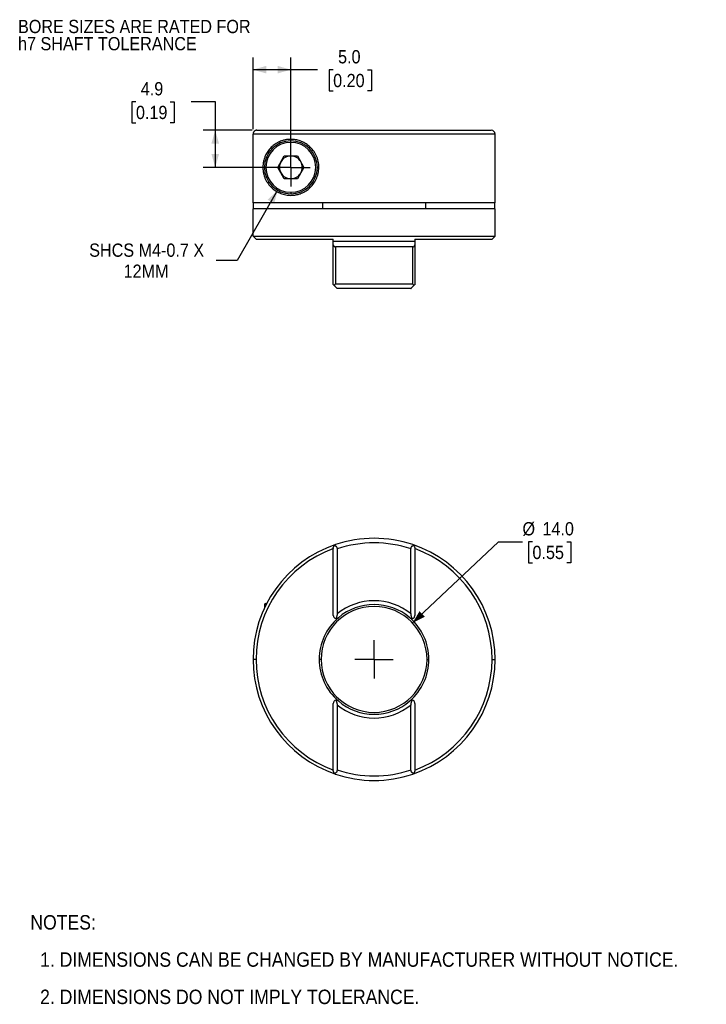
# Model space of a CAD drawing. Header units: millimetres. Extents: x 3 to 216, y 0 to 136.
# Tile 1 of 2: x 3 to 94, y 6 to 136. Entities that reach past the tile are written whole.
import ezdxf

# ---------------------------------------------------------------- set-up
doc = ezdxf.new("R2010")
doc.units = ezdxf.units.MM
doc.header["$LTSCALE"] = 0.5
doc.linetypes.add('SLD-Center', pattern=[19.05, 15.24, -1.27, 1.27, -1.27])
doc.linetypes.add('SLD-Solid', pattern=[0])
doc.layers.add('CENTER', color=40, linetype='SLD-Center')
doc.layers.add('DIMENSIONS', color=140, linetype='SLD-Solid', lineweight=25)
doc.layers.add('TEXT', color=140, linetype='SLD-Solid', lineweight=25)
doc.styles.add('SLDTEXTSTYLE0', font='GOTHIC.TTF', dxfattribs={"width": 0.913})
doc.dimstyles.new('SLDDIMSTYLE0', dxfattribs={"dimtxt": 1.75, "dimasz": 1.75, "dimexe": 0, "dimexo": 0.0625, "dimgap": 0.4375, "dimtad": 0, "dimtih": 1, "dimtoh": 1, "dimdec": 1, "dimrnd": 1e-09, "dimzin": 4, "dimdsep": 46, "dimtxsty": 'SLDTEXTSTYLE0', "dimsah": 1, "dimcen": 0, "dimadec": 0, "dimazin": 1, "dimtfac": 1, "dimtdec": 1, "dimtofl": 0, "dimtmove": 0, "dimatfit": 3, "dimfxl": 0, "dimfrac": 2, "dimtolj": 1, "dimtzin": 12, "dimarcsym": 0})
doc.dimstyles.new('SLDDIMSTYLE1', dxfattribs={"dimtxt": 1.75, "dimasz": 1.75, "dimexe": 0, "dimexo": 0.0625, "dimgap": 0.4375, "dimtad": 0, "dimtih": 1, "dimtoh": 1, "dimdec": 1, "dimrnd": 1e-09, "dimzin": 4, "dimdsep": 46, "dimtxsty": 'SLDTEXTSTYLE0', "dimsah": 1, "dimcen": 0.09, "dimadec": 0, "dimazin": 1, "dimtfac": 1, "dimtdec": 1, "dimtofl": 0, "dimtmove": 0, "dimatfit": 3, "dimfxl": 0, "dimfrac": 2, "dimtolj": 1, "dimtzin": 12, "dimarcsym": 0})
doc.dimstyles.new('SLDDIMSTYLE3', dxfattribs={"dimtxt": 1.75, "dimasz": 1.75, "dimexe": 0, "dimexo": 0.0625, "dimgap": 0.4375, "dimtad": 0, "dimtih": 1, "dimtoh": 1, "dimdec": 1, "dimrnd": 1e-09, "dimzin": 12, "dimdsep": 46, "dimtxsty": 'SLDTEXTSTYLE0', "dimsah": 1, "dimcen": 0.09, "dimadec": 0, "dimazin": 3, "dimtfac": 1, "dimtdec": 1, "dimtofl": 0, "dimtmove": 0, "dimatfit": 3, "dimfxl": 0, "dimfrac": 2, "dimtolj": 1, "dimtzin": 12, "dimarcsym": 0})
doc.dimstyles.new('SLDDIMSTYLE4', dxfattribs={"dimtxt": 1.75, "dimasz": 1.75, "dimexe": 0, "dimexo": 0.0625, "dimgap": 0.4375, "dimtad": 0, "dimtih": 1, "dimtoh": 1, "dimdec": 1, "dimrnd": 1e-09, "dimzin": 12, "dimdsep": 46, "dimtxsty": 'SLDTEXTSTYLE0', "dimsah": 1, "dimcen": 0, "dimadec": 0, "dimazin": 3, "dimtfac": 1, "dimtdec": 1, "dimtofl": 0, "dimtmove": 0, "dimatfit": 3, "dimfxl": 0, "dimfrac": 2, "dimtolj": 1, "dimtzin": 12, "dimarcsym": 0})

# ---------------------------------------------------------------- blocks, each defined once
blk = doc.blocks.new('SW_NOTE_0_2')
at = {"layer": 'TEXT', "color": 0, "char_height": 1.75, "attachment_point": 1, "style": 'SLDTEXTSTYLE0'}
for s, insert in [('BORE SIZES ARE RATED FOR ', (0, 2.24)), ('h7 SHAFT TOLERANCE', (0, -0.03))]:
    blk.add_mtext(s, dxfattribs=dict(at, insert=insert))
blk = doc.blocks.new('SW_NOTE_0_3')
at = {"layer": 'TEXT', "color": 0, "char_height": 1.75, "attachment_point": 1, "style": 'SLDTEXTSTYLE0'}
for s, insert in [('BORE SIZES ARE RATED FOR ', (0, 2.24)), ('h7 SHAFT TOLERANCE', (0, -0.03))]:
    blk.add_mtext(s, dxfattribs=dict(at, insert=insert))
blk = doc.blocks.new('SW_NOTE_0_4')
at = {"layer": 'TEXT', "color": 0, "char_height": 1.905, "attachment_point": 1, "style": 'SLDTEXTSTYLE0'}
for s, insert in [('NOTES:', (0, 2.43)), ('  1. DIMENSIONS CAN BE CHANGED BY MANUFACTURER WITHOUT NOTICE.', (0, -2.49)), ('  2. DIMENSIONS DO NOT IMPLY TOLERANCE.', (0, -7.42))]:
    blk.add_mtext(s, dxfattribs=dict(at, insert=insert))
blk = doc.blocks.new('_D')
at = {"layer": 'DIMENSIONS'}
for p, q in [((55.15, 56.27), (66.52, 67.01)), ((66.52, 67.01), (69.69, 67.01)), ((71.01, 67.01), (70.48, 67.01)), ((70.48, 67.01), (70.48, 64.23)), ((75.54, 67.01), (76.07, 67.01)), ((76.07, 67.01), (76.07, 64.23)), ((70.48, 64.23), (71.01, 64.23)), ((76.07, 64.23), (75.54, 64.23))]:
    blk.add_line(p, q, dxfattribs=at)
blk.add_solid([(55.15, 56.27), (56.77, 57.1), (56.08, 57.83)], dxfattribs=at)
at = {"layer": 'DIMENSIONS', "char_height": 1.75, "attachment_point": 1, "style": 'SLDTEXTSTYLE0'}
for s, insert in [('%%c', (69.69, 69.6)), ('14.0', (72.33, 69.6)), ('0.55', (71.01, 66.47))]:
    blk.add_mtext(s, dxfattribs=dict(at, insert=insert))
blk = doc.blocks.new('SW_CENTERMARKSYMBOL_0')
at = {"layer": 'CENTER', "color": 0}
for q in [(0, 2.54), (-2.54, 0), (0, -2.54), (2.54, 0)]:
    blk.add_line((0, 0), q, dxfattribs=at)
blk = doc.blocks.new('_D_4')
at = {"layer": 'DIMENSIONS'}
for p, q in [((18.59, 125.16), (18.05, 125.16)), ((18.05, 125.16), (18.05, 122.38)), ((23.11, 125.16), (23.65, 125.16)), ((23.65, 125.16), (23.65, 122.38)), ((25.89, 125.17), (29.07, 125.17)), ((29.07, 125.17), (29.07, 121.39)), ((18.05, 122.38), (18.59, 122.38)), ((23.65, 122.38), (23.11, 122.38)), ((33.94, 121.39), (27.48, 121.39)), ((29.07, 121.39), (29.07, 116.49)), ((38.43, 116.49), (27.48, 116.49))]:
    blk.add_line(p, q, dxfattribs=at)
for points in [[(29.07, 121.39), (28.57, 119.64), (29.57, 119.64)], [(29.07, 116.49), (29.57, 118.24), (28.57, 118.24)]]:
    blk.add_solid(points, dxfattribs=at)
at = {"layer": 'DIMENSIONS', "char_height": 1.75, "attachment_point": 1, "style": 'SLDTEXTSTYLE0'}
for s, insert in [('4.9', (19.23, 127.75)), ('0.19', (18.59, 124.62))]:
    blk.add_mtext(s, dxfattribs=dict(at, insert=insert))
blk = doc.blocks.new('_D_5')
at = {"layer": 'DIMENSIONS'}
for p, q in [((34.07, 121.53), (34.07, 130.99)), ((39.07, 117.13), (39.07, 130.99)), ((34.07, 129.4), (39.07, 129.4)), ((39.07, 129.4), (42.59, 129.4)), ((44.66, 129.39), (44.13, 129.39)), ((44.13, 129.39), (44.13, 126.61)), ((49.19, 129.39), (49.72, 129.39)), ((49.72, 129.39), (49.72, 126.61)), ((44.13, 126.61), (44.66, 126.61)), ((49.72, 126.61), (49.19, 126.61))]:
    blk.add_line(p, q, dxfattribs=at)
for points in [[(34.07, 129.4), (35.82, 128.9), (35.82, 129.9)], [(39.07, 129.4), (37.32, 129.9), (37.32, 128.9)]]:
    blk.add_solid(points, dxfattribs=at)
at = {"layer": 'DIMENSIONS', "char_height": 1.75, "attachment_point": 1, "style": 'SLDTEXTSTYLE0'}
for s, insert in [('5.0', (45.31, 131.98)), ('0.20', (44.66, 128.84))]:
    blk.add_mtext(s, dxfattribs=dict(at, insert=insert))
blk = doc.blocks.new('_D_6')
at = {"layer": 'DIMENSIONS'}
for p, q in [((37.32, 113.46), (31.96, 104.18)), ((31.96, 104.18), (29.18, 104.18))]:
    blk.add_line(p, q, dxfattribs=at)
blk.add_solid([(37.32, 113.46), (36.01, 112.2), (36.87, 111.7)], dxfattribs=at)
at = {"layer": 'DIMENSIONS', "char_height": 1.75, "attachment_point": 1, "style": 'SLDTEXTSTYLE0'}
for s, insert in [('SHCS M4-0.7 X', (12.41, 106.42)), ('12MM', (16.96, 103.64))]:
    blk.add_mtext(s, dxfattribs=dict(at, insert=insert))
blk = doc.blocks.new('SW_CENTERMARKSYMBOL_1')
at = {"layer": 'CENTER', "color": 0}
for q in [(0, 2.54), (-2.54, 0), (0, -2.54), (2.54, 0)]:
    blk.add_line((0, 0), q, dxfattribs=at)

msp = doc.modelspace()

# ---------------------------------------------------------------- linework, layer by layer
for p, q in [((34.57, 121.39), (65.57, 121.39)), ((66.07, 120.89), (34.07, 120.89)), ((34.07, 111.79), (34.07, 120.89)), ((39.07, 119.79), (39.07, 119.99)), ((66.07, 111.79), (66.07, 120.89)), ((37.33, 116.49), (38.2, 117.99)), ((38.2, 117.99), (39.93, 117.99)), ((39.07, 116.49), (39.07, 117.99)), ((39.93, 117.99), (40.8, 116.49)), ((38.2, 114.99), (37.33, 116.49)), ((39.07, 116.49), (39.07, 114.99)), ((40.8, 116.49), (39.93, 114.99)), ((39.93, 114.99), (38.2, 114.99)), ((39.07, 113.19), (39.07, 112.99)), ((66.07, 111.79), (34.07, 111.79)), ((66.07, 110.99), (34.07, 110.99)), ((34.07, 107.39), (34.07, 110.99)), ((34.14, 110.99), (34.14, 111.79)), ((43.23, 111.79), (43.23, 110.99)), ((56.9, 110.99), (56.9, 111.79)), ((66, 111.79), (66, 110.99)), ((66.07, 107.39), (66.07, 110.99)), ((34.07, 107.39), (66.07, 107.39)), ((34.47, 106.99), (34.07, 107.39)), ((34.47, 106.99), (44.68, 106.99)), ((55.45, 106.99), (65.67, 106.99)), ((65.67, 106.99), (66.07, 107.39)), ((55.45, 106.69), (44.68, 106.69)), ((44.68, 100.99), (44.68, 106.26)), ((55.18, 105.99), (44.95, 105.99)), ((44.95, 105.99), (44.95, 101.09)), ((55.18, 101.09), (55.18, 105.99)), ((55.45, 106.26), (55.45, 100.99)), ((44.95, 101.09), (55.18, 101.09)), ((54.95, 100.49), (45.18, 100.49)), ((44.68, 57.26), (44.68, 66.24)), ((45.18, 66.06), (45.18, 57.47)), ((54.95, 57.47), (54.95, 66.06)), ((55.45, 66.24), (55.45, 57.26)), ((35.57, 58.66), (35.57, 58.22)), ((35.78, 58.66), (35.57, 58.66)), ((35.77, 58.86), (35.88, 58.86)), ((34.47, 51.46), (34.07, 51.46)), ((43.07, 51.46), (42.82, 51.46)), ((57.07, 51.46), (57.32, 51.46)), ((65.67, 51.46), (66.07, 51.46)), ((44.68, 36.67), (44.68, 45.65)), ((55.45, 45.65), (55.45, 36.67)), ((45.18, 45.44), (45.18, 36.85)), ((54.95, 36.85), (54.95, 45.44))]:
    msp.add_line(p, q)
for centre, radius, start, end in [((65.57, 120.89), 0.5, 0, 90), ((39.07, 116.49), 3.5, 90, 270), ((39.07, 116.49), 3.3, 90, 270), ((39.07, 116.49), 3.5, 270, 90), ((39.07, 116.49), 3.3, 270, 90), ((39.07, 116.49), 1.5, 150, 210), ((39.07, 116.49), 1.5, 90, 150), ((39.07, 116.49), 1.5, 30, 90), ((39.07, 116.49), 1.5, 330, 30), ((39.07, 116.49), 1.5, 210, 270), ((39.07, 116.49), 1.5, 270, 330), ((50.07, 51.46), 16, 108.6358, 180), ((50.07, 51.46), 16, 71.3642, 108.6358), ((50.07, 51.46), 15.4, 71.5059, 108.4941), ((50.07, 51.46), 16, 0, 71.3642), ((50.07, 51.46), 15.6, 110.1935, 180), ((50.07, 51.46), 15.6, 0, 69.8065), ((35.77, 58.66), 0.2, 90, 180), ((50.07, 51.46), 7.75, 50.9261, 129.0739), ((50.07, 51.46), 7.25, 49.3351, 130.6649), ((50.07, 51.46), 7, 0, 180), ((50.07, 51.46), 7.25, 130.6649, 180), ((50.07, 51.46), 7.25, 0, 49.3351), ((50.07, 51.46), 16, 180, 251.3642), ((50.07, 51.46), 15.6, 180, 249.8065), ((50.07, 51.46), 7.25, 180, 229.3351), ((50.07, 51.46), 7, 180, 0), ((50.07, 51.46), 7.25, 310.6649, 0), ((50.07, 51.46), 16, 288.6358, 0), ((50.07, 51.46), 15.6, 290.1935, 0), ((50.07, 51.46), 7.25, 229.3351, 310.6649), ((50.07, 51.46), 7.75, 230.9261, 309.0739), ((50.07, 51.46), 15.4, 251.5059, 288.4941), ((50.07, 51.46), 16, 251.3642, 288.6358)]:
    msp.add_arc(centre, radius, start, end)
for points, knots in [([(34.57, 121.39), (34.55, 121.39), (34.5, 121.39), (34.43, 121.37), (34.37, 121.35), (34.31, 121.32), (34.26, 121.28), (34.21, 121.24), (34.17, 121.19), (34.14, 121.14), (34.11, 121.09), (34.1, 121.04), (34.08, 120.99), (34.08, 120.94), (34.07, 120.91), (34.07, 120.89)], [0, 0, 0, 0, 0.0934977, 0.1842335, 0.272207, 0.3574181, 0.4398665, 0.5195521, 0.5964749, 0.6706349, 0.7420322, 0.810667, 0.8765396, 0.9396504, 1, 1, 1, 1]), ([(39.07, 120.19), (39.01, 120.19), (38.88, 120.19), (38.69, 120.17), (38.5, 120.15), (38.31, 120.12), (38.11, 120.07), (37.91, 120.01), (37.69, 119.93), (37.42, 119.81), (37.14, 119.65), (36.86, 119.47), (36.5, 119.18), (36.12, 118.77), (35.8, 118.26), (35.61, 117.83), (35.48, 117.42), (35.39, 116.98), (35.36, 116.48), (35.39, 115.99), (35.48, 115.55), (35.61, 115.14), (35.82, 114.68), (36.15, 114.18), (36.53, 113.78), (36.86, 113.51), (37.13, 113.33), (37.42, 113.17), (37.73, 113.04), (38.06, 112.93), (38.4, 112.85), (38.74, 112.8), (38.96, 112.79), (39.07, 112.79)], [0, 0, 0, 0, 0.015774, 0.032228, 0.049365, 0.067187, 0.085698, 0.104901, 0.124797, 0.153329, 0.187489, 0.218649, 0.249817, 0.320876, 0.375172, 0.408913, 0.437821, 0.470826, 0.50056, 0.530289, 0.563399, 0.592334, 0.626119, 0.688556, 0.750968, 0.781932, 0.813016, 0.844291, 0.875402, 0.909702, 0.941892, 0.971986, 1, 1, 1, 1]), ([(39.07, 112.79), (39.13, 112.79), (39.25, 112.79), (39.43, 112.81), (39.6, 112.83), (39.78, 112.86), (39.95, 112.9), (40.12, 112.94), (40.45, 113.05), (40.92, 113.26), (41.51, 113.68), (42.03, 114.23), (42.44, 114.9), (42.7, 115.66), (42.8, 116.48), (42.71, 117.3), (42.45, 118.07), (42.04, 118.74), (41.52, 119.3), (40.93, 119.72), (40.41, 119.95), (40, 120.08), (39.69, 120.14), (39.38, 120.18), (39.17, 120.19), (39.07, 120.19)], [0, 0, 0, 0, 0.018918, 0.037464, 0.055641, 0.073457, 0.090916, 0.108025, 0.124791, 0.188645, 0.249642, 0.312483, 0.374334, 0.436732, 0.499152, 0.561626, 0.624085, 0.686212, 0.749329, 0.810448, 0.874429, 0.904169, 0.934988, 0.966921, 1, 1, 1, 1]), ([(44.68, 106.26), (44.68, 106.24), (44.68, 106.21), (44.7, 106.16), (44.71, 106.12), (44.74, 106.08), (44.78, 106.04), (44.83, 106.02), (44.89, 106), (44.93, 105.99), (44.95, 105.99)], [0, 0, 0, 0, 0.133009, 0.259458, 0.381087, 0.49986, 0.627146, 0.750456, 0.877999, 1, 1, 1, 1]), ([(55.18, 105.99), (55.19, 105.99), (55.22, 105.99), (55.27, 106), (55.31, 106.02), (55.35, 106.04), (55.4, 106.09), (55.44, 106.16), (55.45, 106.23), (55.45, 106.26)], [0, 0, 0, 0, 0.081236, 0.163968, 0.250284, 0.373764, 0.501165, 0.74098, 1, 1, 1, 1]), ([(44.8, 100.87), (44.76, 100.91), (44.73, 100.94), (44.69, 100.98), (44.68, 100.99), (44.68, 100.99)], [0, 0, 0, 0, 0.5, 0.5, 1, 1, 1, 1]), ([(44.95, 101.09), (44.94, 101.07), (44.9, 101.03), (44.86, 100.97), (44.83, 100.92), (44.81, 100.89), (44.8, 100.87)], [0, 0, 0, 0, 0.315424, 0.587223, 0.815399, 1, 1, 1, 1]), ([(44.8, 100.87), (44.82, 100.85), (44.86, 100.81), (44.92, 100.75), (44.97, 100.7), (45.02, 100.65), (45.07, 100.6), (45.13, 100.54), (45.17, 100.5), (45.18, 100.49), (45.18, 100.49)], [0, 0, 0, 0, 0.114456, 0.221268, 0.320853, 0.413724, 0.500508, 0.670578, 0.834115, 1, 1, 1, 1]), ([(54.95, 100.49), (54.95, 100.49), (54.95, 100.49), (54.96, 100.5), (54.98, 100.52), (55.01, 100.55), (55.04, 100.58), (55.09, 100.63), (55.19, 100.73), (55.28, 100.82), (55.33, 100.87)], [0, 0, 0, 0, 0.084076, 0.166503, 0.248347, 0.330722, 0.414747, 0.501502, 0.729032, 1, 1, 1, 1]), ([(55.33, 100.87), (55.32, 100.89), (55.3, 100.93), (55.24, 101.01), (55.2, 101.06), (55.18, 101.09)], [0, 0, 0, 0, 0.255835, 0.589154, 1, 1, 1, 1]), ([(55.45, 100.99), (55.45, 100.99), (55.44, 100.98), (55.4, 100.94), (55.37, 100.91), (55.33, 100.87)], [0, 0, 0, 0, 0.5, 0.5, 1, 1, 1, 1]), ([(44.8, 66.52), (44.76, 66.49), (44.73, 66.44), (44.69, 66.34), (44.68, 66.29), (44.68, 66.24)], [0, 0, 0, 0, 0.5, 0.5, 1, 1, 1, 1]), ([(44.95, 66.62), (44.94, 66.61), (44.9, 66.6), (44.86, 66.57), (44.83, 66.55), (44.81, 66.53), (44.8, 66.52)], [0, 0, 0, 0, 0.315424, 0.587223, 0.815399, 1, 1, 1, 1]), ([(44.8, 66.52), (44.82, 66.52), (44.86, 66.51), (44.92, 66.5), (44.97, 66.47), (45.02, 66.44), (45.07, 66.39), (45.13, 66.31), (45.17, 66.19), (45.18, 66.1), (45.18, 66.06)], [0, 0, 0, 0, 0.114456, 0.221268, 0.320853, 0.413724, 0.500508, 0.670578, 0.834115, 1, 1, 1, 1]), ([(54.95, 66.06), (54.95, 66.08), (54.95, 66.13), (54.96, 66.19), (54.98, 66.25), (55.01, 66.31), (55.04, 66.36), (55.09, 66.43), (55.19, 66.5), (55.28, 66.51), (55.33, 66.52)], [0, 0, 0, 0, 0.084076, 0.166503, 0.248347, 0.330722, 0.414747, 0.501502, 0.729032, 1, 1, 1, 1]), ([(55.33, 66.52), (55.32, 66.53), (55.3, 66.56), (55.24, 66.59), (55.2, 66.61), (55.18, 66.62)], [0, 0, 0, 0, 0.255835, 0.589154, 1, 1, 1, 1]), ([(55.45, 66.24), (55.45, 66.29), (55.44, 66.34), (55.4, 66.44), (55.37, 66.49), (55.33, 66.52)], [0, 0, 0, 0, 0.5, 0.5, 1, 1, 1, 1]), ([(44.68, 57.26), (44.68, 57.22), (44.69, 57.17), (44.72, 57.08), (44.75, 57.03), (44.85, 56.92), (44.94, 56.87), (45.03, 56.86)], [0, 0, 0, 0, 0.25, 0.25, 0.5, 0.5, 1, 1, 1, 1]), ([(45.18, 57.47), (45.18, 57.45), (45.18, 57.4), (45.17, 57.32), (45.16, 57.24), (45.13, 57.13), (45.09, 57.01), (45.05, 56.91), (45.03, 56.86)], [0, 0, 0, 0, 0.109465, 0.229319, 0.359966, 0.50167, 0.731324, 1, 1, 1, 1]), ([(55.1, 56.86), (55.09, 56.9), (55.06, 56.96), (55.03, 57.06), (55, 57.16), (54.97, 57.26), (54.96, 57.37), (54.95, 57.44), (54.95, 57.47)], [0, 0, 0, 0, 0.18394, 0.350504, 0.499651, 0.685591, 0.852113, 1, 1, 1, 1]), ([(55.1, 56.86), (55.19, 56.87), (55.29, 56.92), (55.39, 57.03), (55.41, 57.08), (55.44, 57.17), (55.45, 57.22), (55.45, 57.26)], [0, 0, 0, 0, 0.5, 0.5, 0.75, 0.75, 1, 1, 1, 1]), ([(45.03, 56.86), (45.05, 56.86), (45.09, 56.86), (45.14, 56.86), (45.2, 56.88), (45.27, 56.9), (45.32, 56.94), (45.34, 56.96)], [0, 0, 0, 0, 0.152505, 0.319056, 0.500052, 0.700888, 1, 1, 1, 1]), ([(54.79, 56.96), (54.81, 56.94), (54.84, 56.92), (54.89, 56.89), (54.95, 56.87), (55.01, 56.86), (55.08, 56.86), (55.1, 56.86)], [0, 0, 0, 0, 0.210122, 0.376755, 0.499877, 0.766106, 1, 1, 1, 1]), ([(45.03, 46.05), (44.94, 46.04), (44.85, 45.99), (44.75, 45.88), (44.72, 45.84), (44.69, 45.74), (44.68, 45.7), (44.68, 45.65)], [0, 0, 0, 0, 0.5, 0.5, 0.75, 0.75, 1, 1, 1, 1]), ([(45.03, 46.05), (45.04, 46.02), (45.07, 45.95), (45.11, 45.85), (45.14, 45.75), (45.16, 45.65), (45.18, 45.54), (45.18, 45.47), (45.18, 45.44)], [0, 0, 0, 0, 0.18394, 0.350504, 0.499651, 0.685591, 0.852113, 1, 1, 1, 1]), ([(45.34, 45.96), (45.32, 45.97), (45.29, 46), (45.24, 46.02), (45.19, 46.04), (45.12, 46.06), (45.06, 46.05), (45.03, 46.05)], [0, 0, 0, 0, 0.210122, 0.376755, 0.499877, 0.766106, 1, 1, 1, 1]), ([(55.1, 46.05), (55.09, 46.05), (55.05, 46.06), (54.99, 46.05), (54.93, 46.04), (54.86, 46.01), (54.82, 45.98), (54.79, 45.96)], [0, 0, 0, 0, 0.152505, 0.319056, 0.500052, 0.700888, 1, 1, 1, 1]), ([(54.95, 45.44), (54.95, 45.46), (54.95, 45.51), (54.96, 45.59), (54.98, 45.67), (55, 45.78), (55.04, 45.91), (55.08, 46), (55.1, 46.05)], [0, 0, 0, 0, 0.109465, 0.229319, 0.359966, 0.50167, 0.731324, 1, 1, 1, 1]), ([(55.45, 45.65), (55.45, 45.7), (55.44, 45.74), (55.41, 45.84), (55.39, 45.88), (55.29, 45.99), (55.19, 46.04), (55.1, 46.05)], [0, 0, 0, 0, 0.25, 0.25, 0.5, 0.5, 1, 1, 1, 1]), ([(44.68, 36.67), (44.68, 36.62), (44.69, 36.57), (44.73, 36.47), (44.76, 36.43), (44.8, 36.39)], [0, 0, 0, 0, 0.5, 0.5, 1, 1, 1, 1]), ([(45.18, 36.85), (45.18, 36.83), (45.18, 36.79), (45.17, 36.72), (45.15, 36.66), (45.13, 36.61), (45.1, 36.55), (45.04, 36.49), (44.94, 36.41), (44.85, 36.4), (44.8, 36.39)], [0, 0, 0, 0, 0.084076, 0.166503, 0.248347, 0.330722, 0.414747, 0.501502, 0.729032, 1, 1, 1, 1]), ([(55.33, 36.39), (55.31, 36.39), (55.27, 36.4), (55.21, 36.42), (55.16, 36.44), (55.11, 36.47), (55.06, 36.52), (55, 36.6), (54.96, 36.72), (54.95, 36.81), (54.95, 36.85)], [0, 0, 0, 0, 0.114456, 0.221268, 0.320853, 0.413724, 0.500508, 0.670578, 0.834115, 1, 1, 1, 1]), ([(55.33, 36.39), (55.37, 36.43), (55.4, 36.47), (55.44, 36.57), (55.45, 36.62), (55.45, 36.67)], [0, 0, 0, 0, 0.5, 0.5, 1, 1, 1, 1]), ([(44.8, 36.39), (44.81, 36.38), (44.84, 36.36), (44.89, 36.32), (44.93, 36.3), (44.95, 36.3)], [0, 0, 0, 0, 0.255835, 0.589154, 1, 1, 1, 1]), ([(55.18, 36.3), (55.2, 36.3), (55.23, 36.31), (55.27, 36.34), (55.31, 36.37), (55.33, 36.38), (55.33, 36.39)], [0, 0, 0, 0, 0.315424, 0.587223, 0.815399, 1, 1, 1, 1])]:
    msp.add_open_spline(points, degree=3, knots=knots)
for points in [[(44.68, 106.69), (44.68, 106.79), (44.68, 106.89), (44.68, 106.99)], [(55.45, 106.99), (55.45, 106.89), (55.45, 106.79), (55.45, 106.69)], [(44.68, 106.26), (44.68, 106.4), (44.68, 106.55), (44.68, 106.69)], [(55.45, 106.69), (55.45, 106.55), (55.45, 106.4), (55.45, 106.26)]]:
    msp.add_open_spline(points, degree=3)

# ---------------------------------------------------------------- block references
at = {"layer": 'CENTER'}
for name, p in [('SW_CENTERMARKSYMBOL_1', (39.07, 116.49)), ('SW_CENTERMARKSYMBOL_0', (50.07, 51.46))]:
    msp.add_blockref(name, p, dxfattribs=at)
at = {"layer": 'TEXT'}
for name, p in [('SW_NOTE_0_2', (3, 133.74)), ('SW_NOTE_0_3', (3, 133.74)), ('SW_NOTE_0_4', (4.63, 15.23))]:
    msp.add_blockref(name, p, dxfattribs=at)

# ---------------------------------------------------------------- dimensions: what is measured, and where the dimension line sits
at = {"layer": 'DIMENSIONS'}
dim = msp.add_linear_dim(base=(39.07, 129.4), p1=(34.07, 120.89), p2=(39.07, 116.49), dimstyle='SLDDIMSTYLE1', dxfattribs=at)
dim.commit()
dim.dimension.update_dxf_attribs({"geometry": '_D_5', "text_midpoint": (46.92, 129.4), "dimtype": 160})
dim = msp.add_linear_dim(base=(29.07, 116.49), p1=(34.57, 121.39), p2=(39.07, 116.49), angle=90, dimstyle='SLDDIMSTYLE3', dxfattribs=at)
dim.commit()
dim.dimension.update_dxf_attribs({"geometry": '_D_4', "text_midpoint": (29.07, 125.17), "dimtype": 160})
dim = msp.add_radius_dim(center=(39.07, 116.49), mpoint=(37.32, 113.46), text='SHCS M4-0.7 X\\P12MM', dimstyle='SLDDIMSTYLE4', override={"dimpost": '<>'}, dxfattribs=at)
dim.commit()
dim.dimension.update_dxf_attribs({"geometry": '_D_6', "text_midpoint": (20.4, 104.18), "dimtype": 164})
dim = msp.add_diameter_dim_2p(p1=(44.98, 46.65), p2=(55.15, 56.27), dimstyle='SLDDIMSTYLE0', dxfattribs=at)
dim.commit()
dim.dimension.update_dxf_attribs({"geometry": '_D', "text_midpoint": (73.28, 67.01), "dimtype": 163})

doc.saveas('drawing.dxf')
